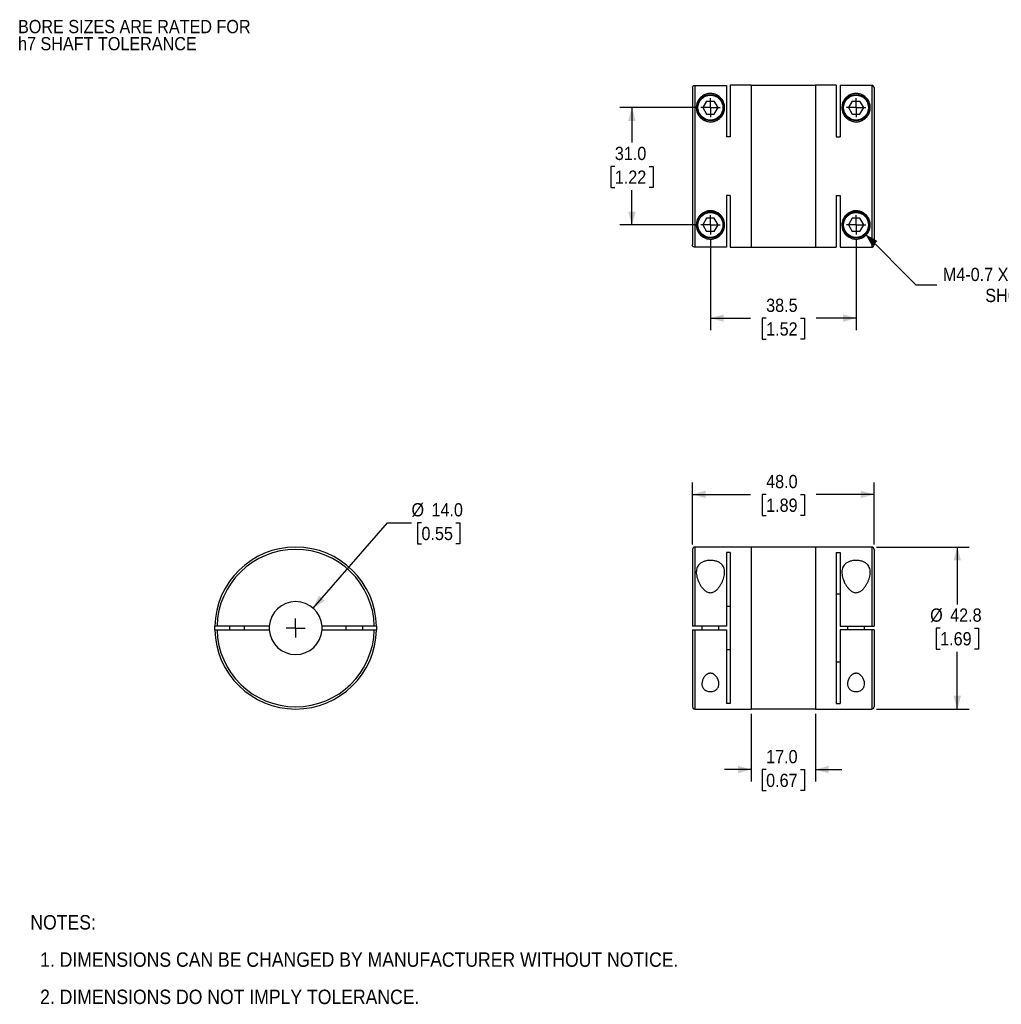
# Model space of a CAD drawing. Header units: millimetres. Extents: x 6 to 432, y 0 to 272.
# Tile 1 of 2: x 6 to 266, y 12 to 272. Entities that reach past the tile are written whole.
import ezdxf

# ---------------------------------------------------------------- set-up
doc = ezdxf.new("R2010")
doc.units = ezdxf.units.MM
doc.linetypes.add('SLD-Center', pattern=[19.05, 15.24, -1.27, 1.27, -1.27])
doc.linetypes.add('SLD-Solid', pattern=[0])
doc.layers.add('CENTER', color=40, linetype='SLD-Center')
doc.layers.add('DIMENSIONS', color=140, linetype='SLD-Solid', lineweight=25)
doc.layers.add('TEXT', color=140, linetype='SLD-Solid', lineweight=25)
doc.styles.add('SLDTEXTSTYLE0', font='GOTHIC.TTF', dxfattribs={"width": 0.913})
doc.dimstyles.new('SLDDIMSTYLE0', dxfattribs={"dimtxt": 3.5, "dimasz": 3.5, "dimexe": 0, "dimexo": 0.0625, "dimgap": 0.875, "dimtad": 0, "dimtih": 1, "dimtoh": 1, "dimdec": 1, "dimrnd": 1e-09, "dimzin": 4, "dimdsep": 46, "dimtxsty": 'SLDTEXTSTYLE0', "dimsah": 1, "dimcen": 0, "dimadec": 0, "dimazin": 1, "dimtfac": 1, "dimtdec": 1, "dimtofl": 0, "dimtmove": 0, "dimatfit": 3, "dimfxl": 0, "dimfrac": 2, "dimtolj": 1, "dimtzin": 12, "dimarcsym": 0})
doc.dimstyles.new('SLDDIMSTYLE1', dxfattribs={"dimtxt": 3.5, "dimasz": 3.5, "dimexe": 0, "dimexo": 0.0625, "dimgap": 0.875, "dimtad": 0, "dimtih": 1, "dimtoh": 1, "dimdec": 1, "dimrnd": 1e-09, "dimzin": 4, "dimdsep": 46, "dimtxsty": 'SLDTEXTSTYLE0', "dimsah": 1, "dimcen": 0.09, "dimadec": 0, "dimazin": 1, "dimtfac": 1, "dimtdec": 1, "dimtmove": 0, "dimatfit": 0, "dimfxl": 0, "dimfrac": 2, "dimtolj": 1, "dimtzin": 12, "dimarcsym": 0})
doc.dimstyles.new('SLDDIMSTYLE2', dxfattribs={"dimtxt": 3.5, "dimasz": 3.5, "dimexe": 0, "dimexo": 0.0625, "dimgap": 0.875, "dimtad": 0, "dimtih": 1, "dimtoh": 1, "dimdec": 1, "dimrnd": 1e-09, "dimzin": 4, "dimdsep": 46, "dimtxsty": 'SLDTEXTSTYLE0', "dimsah": 1, "dimcen": 0.09, "dimadec": 0, "dimazin": 1, "dimtfac": 1, "dimtdec": 1, "dimtofl": 0, "dimtmove": 0, "dimatfit": 3, "dimfxl": 0, "dimfrac": 2, "dimtolj": 1, "dimtzin": 12, "dimarcsym": 0})
doc.dimstyles.new('SLDDIMSTYLE3', dxfattribs={"dimtxt": 3.5, "dimasz": 3.5, "dimexe": 0, "dimexo": 0.0625, "dimgap": 0.875, "dimtad": 0, "dimtih": 1, "dimtoh": 1, "dimdec": 1, "dimrnd": 1e-09, "dimzin": 12, "dimdsep": 46, "dimtxsty": 'SLDTEXTSTYLE0', "dimsah": 1, "dimcen": 0.09, "dimadec": 0, "dimazin": 3, "dimtfac": 1, "dimtdec": 1, "dimtofl": 0, "dimtmove": 0, "dimatfit": 3, "dimfxl": 0, "dimfrac": 2, "dimtolj": 1, "dimtzin": 12, "dimarcsym": 0})
doc.dimstyles.new('SLDDIMSTYLE4', dxfattribs={"dimtxt": 3.5, "dimasz": 3.5, "dimexe": 0, "dimexo": 0.0625, "dimgap": 0.875, "dimtad": 0, "dimtih": 1, "dimtoh": 1, "dimdec": 1, "dimrnd": 1e-09, "dimzin": 12, "dimdsep": 46, "dimtxsty": 'SLDTEXTSTYLE0', "dimsah": 1, "dimcen": 0, "dimadec": 0, "dimazin": 3, "dimtfac": 1, "dimtdec": 1, "dimtofl": 0, "dimtmove": 0, "dimatfit": 3, "dimfxl": 0, "dimfrac": 2, "dimtolj": 1, "dimtzin": 12, "dimarcsym": 0})

# ---------------------------------------------------------------- blocks, each defined once
blk = doc.blocks.new('SW_NOTE_0_2')
at = {"layer": 'TEXT', "color": 0, "char_height": 3.5, "attachment_point": 1, "style": 'SLDTEXTSTYLE0'}
for s, insert in [('BORE SIZES ARE RATED FOR ', (0, 4.47)), ('h7 SHAFT TOLERANCE', (0, -0.05))]:
    blk.add_mtext(s, dxfattribs=dict(at, insert=insert))
blk = doc.blocks.new('SW_NOTE_0_3')
at = {"layer": 'TEXT', "color": 0, "char_height": 3.5, "attachment_point": 1, "style": 'SLDTEXTSTYLE0'}
for s, insert in [('BORE SIZES ARE RATED FOR ', (0, 4.47)), ('h7 SHAFT TOLERANCE', (0, -0.05))]:
    blk.add_mtext(s, dxfattribs=dict(at, insert=insert))
blk = doc.blocks.new('SW_NOTE_0_4')
at = {"layer": 'TEXT', "color": 0, "char_height": 3.81, "attachment_point": 1, "style": 'SLDTEXTSTYLE0'}
for s, insert in [('NOTES:', (0, 4.87)), ('  1. DIMENSIONS CAN BE CHANGED BY MANUFACTURER WITHOUT NOTICE.', (0, -4.99)), ('  2. DIMENSIONS DO NOT IMPLY TOLERANCE.', (0, -14.84))]:
    blk.add_mtext(s, dxfattribs=dict(at, insert=insert))
blk = doc.blocks.new('_D')
at = {"layer": 'DIMENSIONS'}
for p, q in [((84.01, 116.48), (103.69, 139.04)), ((103.69, 139.04), (110.04, 139.04)), ((112.68, 139.04), (111.61, 139.04)), ((111.61, 139.04), (111.61, 133.48)), ((121.73, 139.04), (122.79, 139.04)), ((122.79, 139.04), (122.79, 133.48)), ((111.61, 133.48), (112.68, 133.48)), ((122.79, 133.48), (121.73, 133.48))]:
    blk.add_line(p, q, dxfattribs=at)
blk.add_solid([(84.01, 116.48), (87.07, 118.46), (85.56, 119.77)], dxfattribs=at)
at = {"layer": 'DIMENSIONS', "char_height": 3.5, "attachment_point": 1, "style": 'SLDTEXTSTYLE0'}
for s, insert in [('%%c', (110.04, 144.22)), ('14.0', (115.32, 144.22)), ('0.55', (112.68, 137.95))]:
    blk.add_mtext(s, dxfattribs=dict(at, insert=insert))
blk = doc.blocks.new('SW_CENTERMARKSYMBOL_0')
at = {"layer": 'CENTER', "color": 0}
for q in [(-2.54, 0), (0, 2.54), (0, -2.54), (2.54, 0)]:
    blk.add_line((0, 0), q, dxfattribs=at)
blk = doc.blocks.new('_D_1')
at = {"layer": 'DIMENSIONS'}
for p, q in [((199.84, 88.53), (199.84, 70.63)), ((216.84, 88.53), (216.84, 70.63)), ((199.84, 73.8), (192.84, 73.8)), ((203.81, 73.77), (202.74, 73.77)), ((202.74, 73.77), (202.74, 68.22)), ((212.86, 73.77), (213.93, 73.77)), ((213.93, 73.77), (213.93, 68.22)), ((216.84, 73.8), (223.84, 73.8)), ((202.74, 68.22), (203.81, 68.22)), ((213.93, 68.22), (212.86, 68.22))]:
    blk.add_line(p, q, dxfattribs=at)
for points in [[(199.84, 73.8), (196.34, 74.8), (196.34, 72.8)], [(216.84, 73.8), (220.34, 72.8), (220.34, 74.8)]]:
    blk.add_solid(points, dxfattribs=at)
at = {"layer": 'DIMENSIONS', "char_height": 3.5, "attachment_point": 1, "style": 'SLDTEXTSTYLE0'}
for s, insert in [('17.0', (203.81, 78.96)), ('0.67', (203.81, 72.69))]:
    blk.add_mtext(s, dxfattribs=dict(at, insert=insert))
blk = doc.blocks.new('_D_2')
at = {"layer": 'DIMENSIONS'}
for p, q in [((184.34, 133.27), (184.34, 149.7)), ((232.34, 133.27), (232.34, 149.7)), ((184.34, 146.53), (199.67, 146.53)), ((203.81, 146.5), (202.74, 146.5)), ((202.74, 146.5), (202.74, 140.95)), ((212.86, 146.5), (213.93, 146.5)), ((213.93, 146.5), (213.93, 140.95)), ((232.34, 146.53), (217, 146.53)), ((202.74, 140.95), (203.81, 140.95)), ((213.93, 140.95), (212.86, 140.95))]:
    blk.add_line(p, q, dxfattribs=at)
for points in [[(184.34, 146.53), (187.84, 145.53), (187.84, 147.53)], [(232.34, 146.53), (228.84, 147.53), (228.84, 145.53)]]:
    blk.add_solid(points, dxfattribs=at)
at = {"layer": 'DIMENSIONS', "char_height": 3.5, "attachment_point": 1, "style": 'SLDTEXTSTYLE0'}
for s, insert in [('48.0', (203.81, 151.68)), ('1.89', (203.81, 145.42))]:
    blk.add_mtext(s, dxfattribs=dict(at, insert=insert))
blk = doc.blocks.new('_D_3')
at = {"layer": 'DIMENSIONS'}
for p, q in [((233.01, 132.6), (257.52, 132.6)), ((254.35, 132.6), (254.35, 117.47)), ((249.82, 111.2), (248.75, 111.2)), ((248.75, 111.2), (248.75, 105.64)), ((258.87, 111.2), (259.94, 111.2)), ((259.94, 111.2), (259.94, 105.64)), ((248.75, 105.64), (249.82, 105.64)), ((254.35, 89.8), (254.35, 104.93)), ((259.94, 105.64), (258.87, 105.64)), ((233.01, 89.8), (257.52, 89.8))]:
    blk.add_line(p, q, dxfattribs=at)
for points in [[(254.35, 132.6), (253.35, 129.1), (255.35, 129.1)], [(254.35, 89.8), (255.35, 93.3), (253.35, 93.3)]]:
    blk.add_solid(points, dxfattribs=at)
at = {"layer": 'DIMENSIONS', "char_height": 3.5, "attachment_point": 1, "style": 'SLDTEXTSTYLE0'}
for s, insert in [('%%c', (247.18, 116.38)), ('42.8', (252.46, 116.38)), ('1.69', (249.82, 110.12))]:
    blk.add_mtext(s, dxfattribs=dict(at, insert=insert))
blk = doc.blocks.new('_D_5')
at = {"layer": 'DIMENSIONS'}
for p, q in [((185.28, 248.76), (165.15, 248.76)), ((168.32, 248.76), (168.32, 239.55)), ((163.8, 233.23), (162.73, 233.23)), ((162.73, 233.23), (162.73, 227.67)), ((172.85, 233.23), (173.92, 233.23)), ((173.92, 233.23), (173.92, 227.67)), ((162.73, 227.67), (163.8, 227.67)), ((168.32, 217.76), (168.32, 226.96)), ((173.92, 227.67), (172.85, 227.67)), ((185.28, 217.76), (165.15, 217.76))]:
    blk.add_line(p, q, dxfattribs=at)
for points in [[(168.32, 248.76), (167.32, 245.26), (169.32, 245.26)], [(168.32, 217.76), (169.32, 221.26), (167.32, 221.26)]]:
    blk.add_solid(points, dxfattribs=at)
at = {"layer": 'DIMENSIONS', "char_height": 3.5, "attachment_point": 1, "style": 'SLDTEXTSTYLE0'}
for s, insert in [('31.0', (163.8, 238.41)), ('1.22', (163.8, 232.14))]:
    blk.add_mtext(s, dxfattribs=dict(at, insert=insert))
blk = doc.blocks.new('_D_6')
at = {"layer": 'DIMENSIONS'}
for p, q in [((189.09, 213.95), (189.09, 189.94)), ((227.59, 213.95), (227.59, 189.94)), ((189.09, 193.12), (199.67, 193.12)), ((203.81, 193.09), (202.74, 193.09)), ((202.74, 193.09), (202.74, 187.54)), ((212.86, 193.09), (213.93, 193.09)), ((213.93, 193.09), (213.93, 187.54)), ((227.59, 193.12), (217, 193.12)), ((202.74, 187.54), (203.81, 187.54)), ((213.93, 187.54), (212.86, 187.54))]:
    blk.add_line(p, q, dxfattribs=at)
for points in [[(189.09, 193.12), (192.59, 192.12), (192.59, 194.12)], [(227.59, 193.12), (224.09, 194.12), (224.09, 192.12)]]:
    blk.add_solid(points, dxfattribs=at)
at = {"layer": 'DIMENSIONS', "char_height": 3.5, "attachment_point": 1, "style": 'SLDTEXTSTYLE0'}
for s, insert in [('38.5', (203.81, 198.27)), ('1.52', (203.81, 192.01))]:
    blk.add_mtext(s, dxfattribs=dict(at, insert=insert))
blk = doc.blocks.new('_D_7')
at = {"layer": 'DIMENSIONS'}
for p, q in [((230.06, 215.28), (243.38, 201.96)), ((243.38, 201.96), (248.94, 201.96))]:
    blk.add_line(p, q, dxfattribs=at)
blk.add_solid([(230.06, 215.28), (231.83, 212.1), (233.24, 213.51)], dxfattribs=at)
at = {"layer": 'DIMENSIONS', "char_height": 3.5, "attachment_point": 1, "style": 'SLDTEXTSTYLE0'}
for s, insert in [('M4-0.7 X 14MM', (250.53, 206.43)), ('SHCS', (261.75, 200.87))]:
    blk.add_mtext(s, dxfattribs=dict(at, insert=insert))
blk = doc.blocks.new('SW_CENTERMARKSYMBOL_2')
at = {"layer": 'CENTER', "color": 0}
for q in [(-2.54, 0), (0, 2.54), (0, -2.54), (2.54, 0)]:
    blk.add_line((0, 0), q, dxfattribs=at)
blk = doc.blocks.new('SW_CENTERMARKSYMBOL_3')
at = {"layer": 'CENTER', "color": 0}
for q in [(-2.54, 0), (0, 2.54), (0, -2.54), (2.54, 0)]:
    blk.add_line((0, 0), q, dxfattribs=at)
blk = doc.blocks.new('SW_CENTERMARKSYMBOL_4')
at = {"layer": 'CENTER', "color": 0}
for q in [(-2.54, 0), (0, 2.54), (0, -2.54), (2.54, 0)]:
    blk.add_line((0, 0), q, dxfattribs=at)
blk = doc.blocks.new('SW_CENTERMARKSYMBOL_5')
at = {"layer": 'CENTER', "color": 0}
for q in [(-2.54, 0), (0, 2.54), (0, -2.54), (2.54, 0)]:
    blk.add_line((0, 0), q, dxfattribs=at)

msp = doc.modelspace()

# ---------------------------------------------------------------- linework, layer by layer
for p, q in [((184.34, 254.05), (184.34, 212.46)), ((184.94, 254.65), (184.94, 211.86)), ((184.94, 254.65), (193.34, 254.65)), ((193.34, 254.65), (193.34, 241.01)), ((199.84, 254.66), (194.34, 254.66)), ((194.34, 254.66), (194.34, 241.01)), ((199.84, 254.66), (199.84, 211.86)), ((216.84, 254.61), (199.84, 254.61)), ((222.34, 254.66), (216.84, 254.66)), ((216.84, 254.66), (216.84, 211.86)), ((222.34, 254.66), (222.34, 241.01)), ((223.34, 254.65), (223.34, 241.01)), ((231.74, 254.65), (223.34, 254.65)), ((231.74, 254.65), (231.74, 211.86)), ((232.34, 254.05), (232.34, 212.46)), ((188.07, 250.51), (187.06, 248.76)), ((188.07, 250.51), (190.1, 250.51)), ((191.11, 248.76), (190.1, 250.51)), ((226.57, 250.51), (225.56, 248.76)), ((226.57, 250.51), (228.6, 250.51)), ((229.61, 248.76), (228.6, 250.51)), ((187.06, 248.76), (188.07, 247.01)), ((190.1, 247.01), (191.11, 248.76)), ((225.56, 248.76), (226.57, 247.01)), ((228.6, 247.01), (229.61, 248.76)), ((188.07, 247.01), (190.1, 247.01)), ((226.57, 247.01), (228.6, 247.01)), ((194.34, 241.01), (193.34, 241.01)), ((222.34, 241.01), (223.34, 241.01)), ((194.34, 225.51), (193.34, 225.51)), ((193.34, 225.51), (193.34, 211.86)), ((194.34, 225.51), (194.34, 211.86)), ((222.34, 225.51), (223.34, 225.51)), ((222.34, 225.51), (222.34, 211.86)), ((223.34, 225.51), (223.34, 211.86)), ((188.07, 219.51), (187.06, 217.76)), ((190.1, 219.51), (188.07, 219.51)), ((191.11, 217.76), (190.1, 219.51)), ((226.57, 219.51), (225.56, 217.76)), ((228.6, 219.51), (226.57, 219.51)), ((229.61, 217.76), (228.6, 219.51)), ((187.06, 217.76), (188.07, 216.01)), ((190.1, 216.01), (191.11, 217.76)), ((225.56, 217.76), (226.57, 216.01)), ((228.6, 216.01), (229.61, 217.76)), ((190.1, 216.01), (188.07, 216.01)), ((228.6, 216.01), (226.57, 216.01)), ((193.34, 211.86), (184.94, 211.86)), ((194.34, 211.86), (199.84, 211.86)), ((199.84, 211.91), (216.84, 211.91)), ((216.84, 211.86), (222.34, 211.86)), ((223.34, 211.86), (231.74, 211.86)), ((184.34, 132), (184.34, 111.7)), ((199.84, 132.6), (184.94, 132.6)), ((184.94, 132.6), (184.94, 111.7)), ((194.34, 131.15), (193.34, 131.15)), ((193.34, 131.15), (193.34, 111.7)), ((194.34, 131.15), (194.34, 91.25)), ((199.84, 132.6), (199.84, 89.8)), ((216.84, 132.55), (199.84, 132.55)), ((231.74, 132.6), (216.84, 132.6)), ((216.84, 132.6), (216.84, 89.8)), ((222.34, 131.15), (223.34, 131.15)), ((222.34, 131.15), (222.34, 91.25)), ((223.34, 131.15), (223.34, 111.7)), ((231.74, 132.6), (231.74, 111.7)), ((232.34, 132), (232.34, 111.7)), ((223.34, 120.17), (222.34, 120.17)), ((193.34, 116.99), (194.34, 116.99)), ((72.43, 111.7), (58.62, 111.7)), ((58.62, 110.7), (72.43, 110.7)), ((61.91, 111.7), (61.91, 110.7)), ((65.91, 110.7), (65.91, 111.7)), ((100.21, 111.7), (86.4, 111.7)), ((86.4, 110.7), (100.21, 110.7)), ((92.66, 111.7), (92.66, 110.7)), ((97.16, 110.7), (97.16, 111.7)), ((184.34, 110.7), (184.34, 90.4)), ((193.34, 111.7), (184.94, 111.7)), ((184.94, 110.7), (193.34, 110.7)), ((184.94, 110.7), (184.94, 89.8)), ((186.84, 111.7), (186.84, 110.7)), ((191.34, 110.7), (191.34, 111.7)), ((193.34, 110.7), (193.34, 91.25)), ((223.34, 111.7), (231.74, 111.7)), ((223.34, 110.7), (223.34, 91.25)), ((231.74, 110.7), (223.34, 110.7)), ((225.34, 111.7), (225.34, 110.7)), ((229.84, 110.7), (229.84, 111.7)), ((231.74, 110.7), (231.74, 89.8)), ((232.34, 110.7), (232.34, 90.4)), ((194.34, 105.41), (193.34, 105.41)), ((222.34, 102.23), (223.34, 102.23)), ((194.34, 91.25), (193.34, 91.25)), ((222.34, 91.25), (223.34, 91.25)), ((184.94, 89.8), (199.84, 89.8)), ((199.84, 89.85), (216.84, 89.85)), ((216.84, 89.8), (231.74, 89.8))]:
    msp.add_line(p, q)
at = {"flags": 128}
for points in [[(58.02, 110.7), (58.01, 111.2), (58.02, 111.7)], [(72.43, 111.7), (72.41, 111.2), (72.43, 110.7)], [(86.4, 110.7), (86.41, 111.2), (86.4, 111.7)], [(100.81, 111.7), (100.81, 111.2), (100.81, 110.7)]]:
    msp.add_lwpolyline(points, dxfattribs=at)
for centre, radius in [((189.09, 248.76), 3.5), ((189.09, 248.76), 3.3), ((227.59, 248.76), 3.5), ((227.59, 248.76), 3.3), ((189.09, 217.76), 3.5), ((227.59, 217.76), 3.5), ((189.09, 217.76), 3.3), ((227.59, 217.76), 3.3)]:
    msp.add_circle(centre, radius)
for centre, radius, start, end in [((79.41, 111.2), 21.4, 1.3388, 178.6612), ((79.41, 111.2), 20.8, 1.3774, 178.6226), ((184.94, 132), 0.6, 90, 180), ((231.74, 132), 0.6, 0, 90), ((79.41, 111.2), 7, 4.096, 175.904), ((79.41, 111.2), 21.4, 181.3388, 358.6612), ((79.41, 111.2), 20.8, 181.3774, 358.6226), ((79.41, 111.2), 7, 184.096, 355.904), ((184.94, 90.4), 0.6, 180, 270), ((231.74, 90.4), 0.6, 270, 0)]:
    msp.add_arc(centre, radius, start, end)
for points, knots in [([(184.34, 254.05), (184.34, 254.08), (184.34, 254.13), (184.35, 254.21), (184.38, 254.29), (184.43, 254.39), (184.51, 254.48), (184.6, 254.55), (184.7, 254.61), (184.82, 254.64), (184.9, 254.65), (184.94, 254.65)], [0, 0, 0, 0, 0.082215, 0.16495, 0.249612, 0.373996, 0.500012, 0.623126, 0.750429, 0.875159, 1, 1, 1, 1]), ([(192.84, 248.76), (192.84, 248.53), (192.8, 248.09), (192.61, 247.41), (192.28, 246.74), (191.78, 246.1), (191.12, 245.56), (190.3, 245.17), (189.37, 244.98), (188.42, 245.03), (187.53, 245.31), (186.76, 245.77), (186.16, 246.36), (185.74, 247.01), (185.47, 247.69), (185.29, 248.59), (185.38, 249.66), (185.85, 250.77), (186.51, 251.54), (187.15, 251.99), (187.59, 252.2), (187.96, 252.34), (188.36, 252.45), (188.81, 252.51), (189.28, 252.51), (189.74, 252.46), (190.16, 252.36), (190.65, 252.18), (191.17, 251.9), (191.67, 251.49), (192.22, 250.89), (192.69, 250.01), (192.84, 249.19), (192.84, 248.76)], [0, 0, 0, 0, 0.032108, 0.062549, 0.094742, 0.125171, 0.156419, 0.187611, 0.218911, 0.250227, 0.28157, 0.312927, 0.344275, 0.375608, 0.406, 0.43814, 0.500506, 0.56257, 0.625013, 0.656369, 0.67282, 0.687795, 0.704176, 0.719154, 0.734619, 0.750571, 0.765455, 0.781936, 0.813176, 0.84435, 0.875417, 0.937664, 1, 1, 1, 1]), ([(231.34, 248.76), (231.34, 248.53), (231.3, 248.09), (231.11, 247.41), (230.78, 246.74), (230.28, 246.1), (229.62, 245.56), (228.8, 245.17), (227.87, 244.98), (226.92, 245.03), (226.03, 245.31), (225.26, 245.77), (224.66, 246.36), (224.24, 247.01), (223.97, 247.69), (223.79, 248.59), (223.88, 249.66), (224.35, 250.77), (225.01, 251.54), (225.65, 251.99), (226.09, 252.2), (226.46, 252.34), (226.86, 252.45), (227.31, 252.51), (227.78, 252.51), (228.24, 252.46), (228.66, 252.36), (229.15, 252.18), (229.67, 251.9), (230.17, 251.49), (230.72, 250.89), (231.19, 250.01), (231.34, 249.19), (231.34, 248.76)], [0, 0, 0, 0, 0.032108, 0.062549, 0.094742, 0.125171, 0.156419, 0.187611, 0.218911, 0.250227, 0.28157, 0.312927, 0.344275, 0.375608, 0.406, 0.43814, 0.500506, 0.56257, 0.625013, 0.656369, 0.67282, 0.687795, 0.704176, 0.719154, 0.734619, 0.750571, 0.765455, 0.781936, 0.813176, 0.84435, 0.875417, 0.937664, 1, 1, 1, 1]), ([(232.34, 254.05), (232.33, 254.08), (232.33, 254.13), (232.32, 254.2), (232.3, 254.27), (232.27, 254.33), (232.23, 254.39), (232.19, 254.45), (232.14, 254.49), (232.09, 254.53), (232.04, 254.57), (231.99, 254.59), (231.94, 254.62), (231.89, 254.63), (231.84, 254.64), (231.78, 254.65), (231.75, 254.65), (231.74, 254.65)], [0, 0, 0, 0, 0.081442, 0.160773, 0.237994, 0.313105, 0.386104, 0.456993, 0.525771, 0.592438, 0.656994, 0.719439, 0.779773, 0.837996, 0.894108, 0.948109, 1, 1, 1, 1]), ([(192.84, 217.76), (192.84, 217.33), (192.69, 216.51), (192.22, 215.63), (191.67, 215.02), (191.17, 214.62), (190.65, 214.33), (190.15, 214.15), (189.73, 214.05), (189.28, 214), (188.8, 214.01), (188.35, 214.07), (187.81, 214.21), (187.23, 214.47), (186.69, 214.85), (186.24, 215.28), (185.77, 215.93), (185.38, 216.85), (185.29, 217.92), (185.47, 218.82), (185.74, 219.5), (186.16, 220.15), (186.76, 220.74), (187.52, 221.2), (188.41, 221.49), (189.36, 221.54), (190.29, 221.35), (191.11, 220.95), (191.78, 220.41), (192.28, 219.77), (192.72, 218.87), (192.84, 218.19), (192.84, 217.76)], [0, 0, 0, 0, 0.062213, 0.124599, 0.155629, 0.186879, 0.218357, 0.234866, 0.249777, 0.265709, 0.28118, 0.296203, 0.312653, 0.343934, 0.375214, 0.40637, 0.437668, 0.499644, 0.561983, 0.594106, 0.624486, 0.655811, 0.687037, 0.718279, 0.749559, 0.780826, 0.812132, 0.843474, 0.874857, 0.906239, 0.937487, 1, 1, 1, 1]), ([(231.34, 217.76), (231.34, 217.33), (231.19, 216.51), (230.72, 215.63), (230.17, 215.02), (229.67, 214.62), (229.15, 214.33), (228.65, 214.15), (228.23, 214.05), (227.78, 214), (227.3, 214.01), (226.85, 214.07), (226.31, 214.21), (225.73, 214.47), (225.19, 214.85), (224.74, 215.28), (224.27, 215.93), (223.88, 216.85), (223.79, 217.92), (223.97, 218.82), (224.24, 219.5), (224.66, 220.15), (225.26, 220.74), (226.02, 221.2), (226.91, 221.49), (227.86, 221.54), (228.79, 221.35), (229.61, 220.95), (230.28, 220.41), (230.78, 219.77), (231.22, 218.87), (231.34, 218.19), (231.34, 217.76)], [0, 0, 0, 0, 0.0622131, 0.1245991, 0.1556289, 0.1868792, 0.2183566, 0.2348662, 0.2497768, 0.2657086, 0.2811801, 0.296203, 0.3126534, 0.3439339, 0.3752143, 0.4063696, 0.4376681, 0.4996443, 0.5619833, 0.5941059, 0.6244856, 0.6558111, 0.6870366, 0.7182786, 0.7495586, 0.7808264, 0.8121317, 0.8434741, 0.8748573, 0.9062389, 0.937487, 1, 1, 1, 1]), ([(184.94, 211.86), (184.91, 211.86), (184.86, 211.87), (184.78, 211.88), (184.69, 211.91), (184.6, 211.96), (184.51, 212.04), (184.43, 212.13), (184.38, 212.23), (184.34, 212.35), (184.34, 212.42), (184.34, 212.46)], [0, 0, 0, 0, 0.082256, 0.165087, 0.249909, 0.374341, 0.500282, 0.623239, 0.750655, 0.875402, 1, 1, 1, 1]), ([(231.74, 211.86), (231.76, 211.86), (231.81, 211.87), (231.89, 211.88), (231.97, 211.91), (232.05, 211.95), (232.12, 212), (232.19, 212.07), (232.25, 212.15), (232.3, 212.24), (232.33, 212.35), (232.33, 212.42), (232.34, 212.46)], [0, 0, 0, 0, 0.078647, 0.1620407, 0.2501807, 0.3430667, 0.4406981, 0.5430739, 0.6501932, 0.7620549, 0.8786576, 1, 1, 1, 1]), ([(192.84, 125.96), (192.84, 125.5), (192.69, 124.56), (192.22, 123.35), (191.67, 122.41), (191.17, 121.72), (190.65, 121.19), (190.15, 120.85), (189.73, 120.65), (189.28, 120.54), (188.8, 120.55), (188.35, 120.68), (187.81, 120.96), (187.23, 121.46), (186.69, 122.12), (186.24, 122.83), (185.77, 123.78), (185.38, 124.99), (185.29, 126.15), (185.47, 127.01), (185.74, 127.6), (186.16, 128.12), (186.76, 128.56), (187.52, 128.89), (188.41, 129.07), (189.36, 129.11), (190.29, 128.98), (191.11, 128.71), (191.78, 128.32), (192.28, 127.82), (192.72, 127.07), (192.84, 126.41), (192.84, 125.96)], [0, 0, 0, 0, 0.062213, 0.124599, 0.155629, 0.186879, 0.218357, 0.234866, 0.249777, 0.265709, 0.28118, 0.296203, 0.312653, 0.343934, 0.375214, 0.40637, 0.437668, 0.499644, 0.561983, 0.594106, 0.624486, 0.655811, 0.687037, 0.718279, 0.749559, 0.780826, 0.812132, 0.843474, 0.874857, 0.906239, 0.937487, 1, 1, 1, 1]), ([(231.34, 125.96), (231.34, 125.5), (231.19, 124.56), (230.72, 123.35), (230.17, 122.41), (229.67, 121.72), (229.15, 121.19), (228.65, 120.85), (228.23, 120.65), (227.78, 120.54), (227.3, 120.55), (226.85, 120.68), (226.31, 120.96), (225.73, 121.46), (225.19, 122.12), (224.74, 122.83), (224.27, 123.78), (223.88, 124.99), (223.79, 126.15), (223.97, 127.01), (224.24, 127.6), (224.66, 128.12), (225.26, 128.56), (226.02, 128.89), (226.91, 129.07), (227.86, 129.11), (228.79, 128.98), (229.61, 128.71), (230.28, 128.32), (230.78, 127.82), (231.22, 127.07), (231.34, 126.41), (231.34, 125.96)], [0, 0, 0, 0, 0.0622131, 0.1245991, 0.1556289, 0.1868792, 0.2183566, 0.2348662, 0.2497768, 0.2657086, 0.2811801, 0.296203, 0.3126534, 0.3439339, 0.3752143, 0.4063696, 0.4376681, 0.4996443, 0.5619833, 0.5941059, 0.6244856, 0.6558111, 0.6870366, 0.7182786, 0.7495586, 0.7808264, 0.8121317, 0.8434741, 0.8748573, 0.9062389, 0.937487, 1, 1, 1, 1]), ([(58.62, 111.7), (58.59, 111.7), (58.54, 111.7), (58.47, 111.7), (58.38, 111.7), (58.28, 111.7), (58.19, 111.7), (58.12, 111.7), (58.06, 111.7), (58.03, 111.7), (58.02, 111.7), (58.02, 111.7)], [0, 0, 0, 0, 0.082215, 0.16495, 0.249612, 0.373996, 0.500012, 0.623126, 0.750429, 0.875159, 1, 1, 1, 1]), ([(58.02, 110.7), (58.02, 110.7), (58.02, 110.7), (58.04, 110.7), (58.07, 110.7), (58.12, 110.7), (58.19, 110.7), (58.28, 110.7), (58.39, 110.7), (58.5, 110.7), (58.58, 110.7), (58.62, 110.7)], [0, 0, 0, 0, 0.082315, 0.165425, 0.250761, 0.37519, 0.500565, 0.622893, 0.749807, 0.875004, 1, 1, 1, 1]), ([(100.81, 111.7), (100.81, 111.7), (100.8, 111.7), (100.79, 111.7), (100.76, 111.7), (100.71, 111.7), (100.64, 111.7), (100.54, 111.7), (100.44, 111.7), (100.33, 111.7), (100.25, 111.7), (100.21, 111.7)], [0, 0, 0, 0, 0.082256, 0.165087, 0.249909, 0.374341, 0.500282, 0.623239, 0.750655, 0.875402, 1, 1, 1, 1]), ([(100.21, 110.7), (100.23, 110.7), (100.29, 110.7), (100.36, 110.7), (100.45, 110.7), (100.54, 110.7), (100.63, 110.7), (100.71, 110.7), (100.76, 110.7), (100.8, 110.7), (100.81, 110.7), (100.81, 110.7)], [0, 0, 0, 0, 0.082264, 0.165253, 0.250388, 0.374656, 0.500025, 0.62249, 0.74957, 0.874913, 1, 1, 1, 1]), ([(184.94, 111.7), (184.91, 111.7), (184.86, 111.7), (184.78, 111.7), (184.69, 111.7), (184.6, 111.7), (184.51, 111.7), (184.43, 111.7), (184.38, 111.7), (184.34, 111.7), (184.34, 111.7), (184.34, 111.7)], [0, 0, 0, 0, 0.082256, 0.165087, 0.249909, 0.374341, 0.500282, 0.623239, 0.750655, 0.875402, 1, 1, 1, 1]), ([(184.34, 110.7), (184.34, 110.7), (184.34, 110.7), (184.35, 110.7), (184.38, 110.7), (184.43, 110.7), (184.51, 110.7), (184.6, 110.7), (184.7, 110.7), (184.82, 110.7), (184.9, 110.7), (184.94, 110.7)], [0, 0, 0, 0, 0.082264, 0.165253, 0.250388, 0.374656, 0.500025, 0.62249, 0.74957, 0.874913, 1, 1, 1, 1]), ([(231.74, 111.7), (231.76, 111.7), (231.81, 111.7), (231.89, 111.7), (231.97, 111.7), (232.05, 111.7), (232.12, 111.7), (232.19, 111.7), (232.25, 111.7), (232.3, 111.7), (232.33, 111.7), (232.33, 111.7), (232.34, 111.7)], [0, 0, 0, 0, 0.078647, 0.1620407, 0.2501807, 0.3430667, 0.4406981, 0.5430739, 0.6501932, 0.7620549, 0.8786576, 1, 1, 1, 1]), ([(232.34, 110.7), (232.33, 110.7), (232.33, 110.7), (232.32, 110.7), (232.3, 110.7), (232.27, 110.7), (232.23, 110.7), (232.19, 110.7), (232.14, 110.7), (232.09, 110.7), (232.04, 110.7), (231.99, 110.7), (231.94, 110.7), (231.89, 110.7), (231.84, 110.7), (231.78, 110.7), (231.75, 110.7), (231.74, 110.7)], [0, 0, 0, 0, 0.081442, 0.160773, 0.237994, 0.313105, 0.386104, 0.456993, 0.525771, 0.592438, 0.656994, 0.719439, 0.779773, 0.837996, 0.894108, 0.948109, 1, 1, 1, 1]), ([(189.09, 99.25), (189.18, 99.25), (189.36, 99.23), (189.71, 99.13), (190.1, 98.92), (190.47, 98.58), (190.87, 98.09), (191.2, 97.41), (191.37, 96.6), (191.31, 95.94), (191.11, 95.45), (190.88, 95.12), (190.56, 94.82), (190.14, 94.59), (189.64, 94.43), (189.09, 94.38), (188.54, 94.43), (188.04, 94.58), (187.62, 94.82), (187.19, 95.21), (186.87, 95.8), (186.8, 96.59), (186.97, 97.41), (187.3, 98.08), (187.7, 98.58), (188.07, 98.92), (188.46, 99.13), (188.81, 99.23), (188.99, 99.25), (189.09, 99.25)], [0, 0, 0, 0, 0.015479, 0.03148, 0.062781, 0.094, 0.125331, 0.187507, 0.249851, 0.312076, 0.343301, 0.374567, 0.405923, 0.437186, 0.468477, 0.49975, 0.531077, 0.562447, 0.593851, 0.62525, 0.687595, 0.749785, 0.812176, 0.874623, 0.905885, 0.937231, 0.968563, 0.984557, 1, 1, 1, 1]), ([(227.59, 99.25), (227.68, 99.25), (227.86, 99.23), (228.21, 99.13), (228.6, 98.92), (228.97, 98.58), (229.37, 98.09), (229.7, 97.41), (229.87, 96.6), (229.81, 95.94), (229.61, 95.45), (229.38, 95.12), (229.06, 94.82), (228.64, 94.59), (228.14, 94.43), (227.59, 94.38), (227.04, 94.43), (226.54, 94.58), (226.12, 94.82), (225.69, 95.21), (225.37, 95.8), (225.3, 96.59), (225.47, 97.41), (225.8, 98.08), (226.2, 98.58), (226.57, 98.92), (226.96, 99.13), (227.31, 99.23), (227.49, 99.25), (227.59, 99.25)], [0, 0, 0, 0, 0.015479, 0.03148, 0.062781, 0.094, 0.125331, 0.187507, 0.249851, 0.312076, 0.343301, 0.374567, 0.405923, 0.437186, 0.468477, 0.49975, 0.531077, 0.562447, 0.593851, 0.62525, 0.687595, 0.749785, 0.812176, 0.874623, 0.905885, 0.937231, 0.968563, 0.984557, 1, 1, 1, 1])]:
    msp.add_open_spline(points, degree=3, knots=knots)

# ---------------------------------------------------------------- block references
at = {"layer": 'CENTER'}
for name, p in [('SW_CENTERMARKSYMBOL_5', (189.09, 248.76)), ('SW_CENTERMARKSYMBOL_2', (227.59, 248.76)), ('SW_CENTERMARKSYMBOL_3', (189.09, 217.76)), ('SW_CENTERMARKSYMBOL_4', (227.59, 217.76)), ('SW_CENTERMARKSYMBOL_0', (79.41, 111.2))]:
    msp.add_blockref(name, p, dxfattribs=at)
at = {"layer": 'TEXT'}
for name, p in [('SW_NOTE_0_2', (6, 267.47)), ('SW_NOTE_0_3', (6, 267.47)), ('SW_NOTE_0_4', (9.26, 30.46))]:
    msp.add_blockref(name, p, dxfattribs=at)

# ---------------------------------------------------------------- dimensions: what is measured, and where the dimension line sits
at = {"layer": 'DIMENSIONS'}
for base, p1, p2, angle, dimstyle, picture, middle in [((168.32, 217.76), (186.55, 248.76), (186.55, 217.76), 90, 'SLDDIMSTYLE2', '_D_5', (168.32, 233.26)), ((227.59, 193.12), (189.09, 215.22), (227.59, 215.22), 0, 'SLDDIMSTYLE3', '_D_6', (208.34, 193.12)), ((232.34, 146.53), (184.34, 132), (232.34, 132), 0, 'SLDDIMSTYLE2', '_D_2', (208.34, 146.53))]:
    dim = msp.add_linear_dim(base=base, p1=p1, p2=p2, angle=angle, dimstyle=dimstyle, dxfattribs=at)
    dim.commit()
    dim.dimension.update_dxf_attribs({"geometry": picture, "text_midpoint": middle, "dimtype": 160})
dim = msp.add_diameter_dim_2p(p1=(225.11, 220.23), p2=(230.06, 215.28), text='M4-0.7 X 14MM\\PSHCS', dimstyle='SLDDIMSTYLE4', override={"dimpost": '<>'}, dxfattribs=at)
dim.commit()
dim.dimension.update_dxf_attribs({"geometry": '_D_7', "text_midpoint": (267.56, 201.96), "dimtype": 163})
dim = msp.add_diameter_dim_2p(p1=(74.81, 105.92), p2=(84.01, 116.48), dimstyle='SLDDIMSTYLE0', dxfattribs=at)
dim.commit()
dim.dimension.update_dxf_attribs({"geometry": '_D', "text_midpoint": (117.2, 139.04), "dimtype": 163})
dim = msp.add_linear_dim(base=(254.35, 89.8), p1=(231.74, 132.6), p2=(231.74, 89.8), angle=90, text='%%c<>', dimstyle='SLDDIMSTYLE3', dxfattribs=at)
dim.commit()
dim.dimension.update_dxf_attribs({"geometry": '_D_3', "text_midpoint": (254.35, 111.2), "dimtype": 160})
dim = msp.add_linear_dim(base=(216.84, 73.8), p1=(199.84, 89.8), p2=(216.84, 89.8), dimstyle='SLDDIMSTYLE1', dxfattribs=at)
dim.commit()
dim.dimension.update_dxf_attribs({"geometry": '_D_1', "text_midpoint": (208.34, 73.8), "dimtype": 160})

doc.saveas('drawing.dxf')
